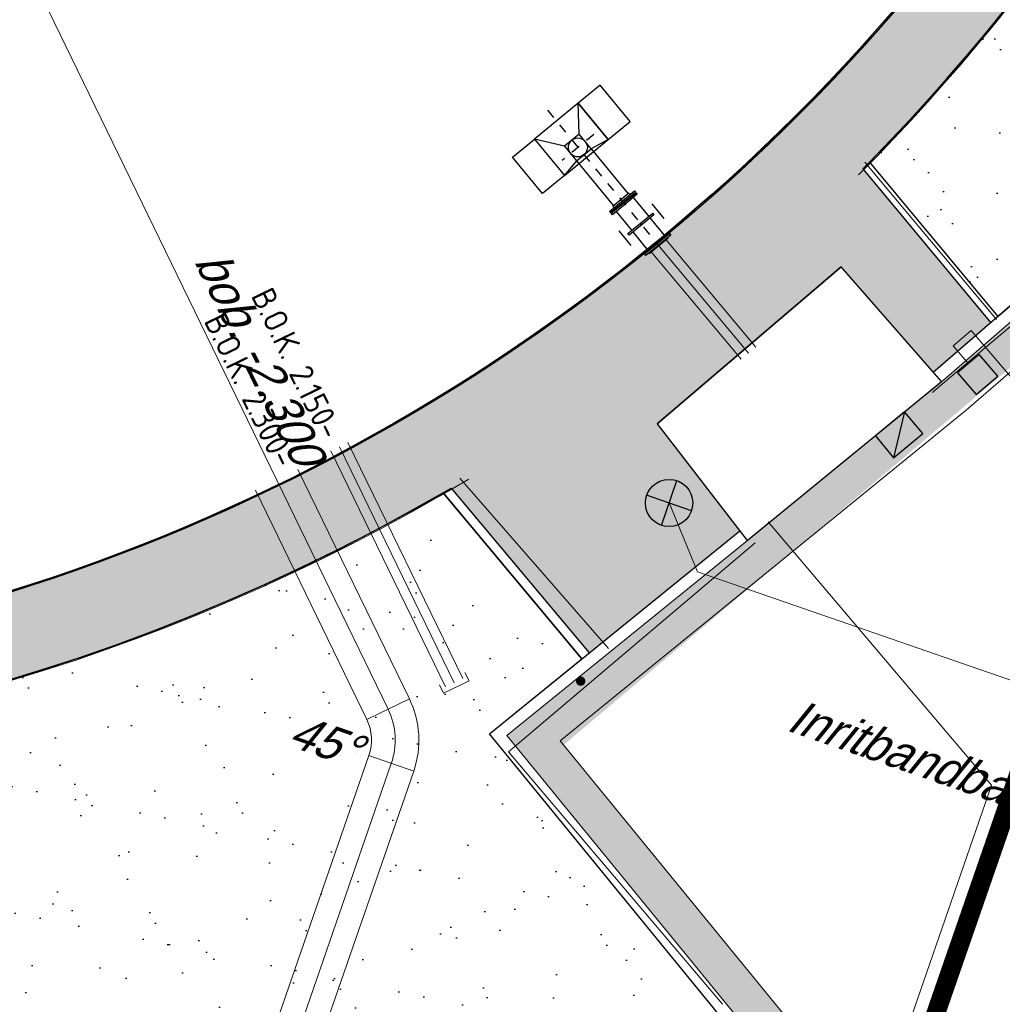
# Model space of a CAD drawing. Header units: metres. Extents: x 128615 to 129083, y 455669 to 456034.
# Tile 117 of 158: x 128873 to 128884, y 455848 to 455859. Entities that reach past the tile are written whole.
import ezdxf
from ezdxf.enums import TextEntityAlignment as Align
from ezdxf.lldxf.tags import DXFTag

# ---------------------------------------------------------------- set-up
doc = ezdxf.new("R2010")
doc.units = ezdxf.units.M
for name, pattern in [('DASHED', [19.049999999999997, 12.7, -6.35]), ('RI-AWZI_PROCESLEIDING', [18.450000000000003, 6, -1.8, 1.75, -1.8, 1.75, -1.8, 1.75, -1.8]), ('RI-AWZI_TERREINRIOLERING', [19.8, 6, -1.8, 2.4, -1.8, 1.8, -1.8, 2.4, -1.8]), ('Tauw_L_Center3', [4.338, 2.66, -0.556, 0.556, -0.5660000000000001])]:
    doc.linetypes.add(name, pattern=pattern)
for name, color, linetype, lineweight in [('B-CO-BC-BETONVORM-G', 50, 'Continuous', 18), ('B-ME-RI-KOLK-G', 7, 'Continuous', 25), ('B-XX-GR-HAAG-G', 90, 'GR-HAAG1', 13), ('B-XX-RI-AWZI_PROCESLEIDING-G', 30, 'RI-AWZI_PROCESLEIDING', 18), ('B-XX-RI-AWZI_TERREINRIOLERING-G', 10, 'RI-AWZI_TERREINRIOLERING', 18), ('B-XX-VH-BESTRATING-V', 1, 'Continuous', 18)]:
    doc.layers.add(name, color=color, linetype=linetype, lineweight=lineweight)
for name, color, linetype in [('B-ME-WA-HYDRANT-G', 7, 'Continuous'), ('B-XX-GR-GRAS-G', 90, 'Continuous'), ('B-XX-GR-KRUIDEN-G', 98, 'Continuous'), ('B-XX-KL-ELEKTRA-G_HDSR', 190, 'HDSR_Elektra'), ('B-XX-OG-BEBOUWING-G', 1, 'Continuous'), ('B-XX-RI-AWZI_PROCESLEIDING-T25_HDSR', 7, 'Continuous'), ('B-XX-RI-AWZI_TERREINRIOLERING-T25_HDSR', 7, 'Continuous'), ('B-XX-VH-BESTRATING-T25', 7, 'Continuous'), ('B-XX-VH-KANTVERHARDING-G', 60, 'Continuous'), ('ME_N_D_EB00----drijflaagafvoergoot~-_-----', 135, 'Continuous'), ('ME_N_D_EB00----sparing~-_-----', 135, 'Continuous'), ('ME_N_N_-B00----drijflaagafvoergoot~C_-----', 135, 'Tauw_L_Center3')]:
    doc.layers.add(name, color=color, linetype=linetype)
doc.styles.get("Standard").update_dxf_attribs({"font": 'arial.ttf'})
doc.styles.add('TAUW-ISOCP', font='tcb_isocp.shx')
doc.styles.add('tcb_isocp', font='tcb_isocp.shx')
doc.styles.add('WB025', font='ISO.SHX', dxfattribs={"height": 2.5})
doc.linetypes.add('GR-HAAG1', pattern='A,6,[176,NLCS.SHX,S=0.125,R=0,X=0,Y=0],-2', length=8)
tags = doc.linetypes.add('HDSR_Elektra', pattern='A,25,-2,["E",Standard,S=1.5,R=0,X=0,Y=-0.75],-4', length=31).pattern_tags.tags
tags[6] = DXFTag(74, 10)
pattern_1 = [(18.40658155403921, (128738.9979208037, 455858.1422880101), (0.2899431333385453, 0.935445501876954), [0, -0.7721600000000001, 0, -0.8636, 0, -0.8255]), (348.4065815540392, (128738.9979208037, 455858.1422880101), (1.318547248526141, 1.060693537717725), [0, -0.4165599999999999, 0, -0.6959599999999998, 0, -0.2666999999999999]), (308.4065815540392, (128738.4074554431, 455858.3466790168), (1.495894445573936, -0.5147657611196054), [0, -0.2539999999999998, 0, -0.9143999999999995, 0, -1.193799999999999]), (298.4065815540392, (128738.4074554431, 455858.3466790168), (1.588945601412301, -0.07820251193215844), [0, -0.1269999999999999, 0, -0.5994399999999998, 0, -0.6857999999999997])]

# ---------------------------------------------------------------- blocks, each defined once
blk = doc.blocks.new('*U208')
at = {"layer": 'B-ME-RI-KOLK-G'}
blk.add_hatch(color=256, dxfattribs=at).paths.add_polyline_path([(0.1997073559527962, -0.1502915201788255), (0.1997073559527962, 0.1497084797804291), (-0.2002926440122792, -0.1502915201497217)])
blk.add_lwpolyline([(0.1997073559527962, -0.1502915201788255), (0.1997073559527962, 0.1497084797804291), (-0.2002926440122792, 0.1497084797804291), (-0.2002926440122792, -0.1502915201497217)], close=True, dxfattribs=at)
blk.add_lwpolyline([(-0.2002926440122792, -0.1502915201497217), (0.1997073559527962, 0.1497084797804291)], dxfattribs=at)
blk = doc.blocks.new('FNZ200')
for p, q in [((-170.0000000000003, 20), (169.9999999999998, 20)), ((-170.0000000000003, 20), (-170.0000000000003, 3)), ((-170.0000000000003, 3), (169.9999999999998, 3)), ((-118.5000000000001, 9.094947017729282e-13), (118.5, -9.094947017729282e-13)), ((-111.0000000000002, 40), (-111.0000000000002, 20)), ((110.9999999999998, 40), (110.9999999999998, 20)), ((169.9999999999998, 20), (169.9999999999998, 3))]:
    blk.add_line(p, q)
blk.add_point((0, 0))
blk = doc.blocks.new('FNW200')
for p, q in [((-170, 25.49999999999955), (170, 25.49999999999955)), ((-170, 5.499999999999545), (-170, 25.49999999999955)), ((170, 5.499999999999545), (-170, 5.499999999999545)), ((-130, 0), (130, 0)), ((170, 25.49999999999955), (170, 5.499999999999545))]:
    blk.add_line(p, q)
blk.add_point((0, 0))
blk = doc.blocks.new('drijflaagafvoergoot top')
blk.add_line((-140.0000000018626, 2.58150976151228e-08), (-140.0000000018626, 2.58150976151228e-08))
at = {"layer": 'ME_N_D_EB00----drijflaagafvoergoot~-_-----'}
for p, q in [((-239.999999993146, 100.0000000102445), (-499.99999998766, 300.0000000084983)), ((1.501757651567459e-08, 300.0000000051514), (-40.00000000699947, 100.0000000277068)), ((575.2539842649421, 110.9999999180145), (575.2539843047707, -111.0000001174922)), ((640.8829512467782, 114.9999998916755), (899.3829512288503, 114.9999999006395)), ((899.382951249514, -170.0000001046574), (899.3829512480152, 169.9999998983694)), ((899.3829512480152, 169.9999998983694), (919.3829512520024, 169.9999998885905)), ((919.3829512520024, 169.9999998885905), (919.3829512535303, -170.0000001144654)), ((919.3829512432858, 114.9999999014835), (1177.882951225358, 114.9999999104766)), ((-40.00000000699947, 100.0000000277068), (575.2539842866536, 99.99999989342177)), ((-239.9999999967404, -99.99999997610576), (-500.0000000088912, -299.9999999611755)), ((-40.00000001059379, -99.99999995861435), (575.2539842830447, -100.0000000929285)), ((-40.00000001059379, -99.99999995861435), (-2.413024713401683, -300.0000000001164)), ((899.3829512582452, -115.0000001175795), (640.882951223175, -115.0000000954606)), ((919.3829512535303, -170.0000001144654), (899.382951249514, -170.0000001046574)), ((1177.882951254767, -115.0000001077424), (919.3829512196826, -115.0000000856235))]:
    blk.add_line(p, q, dxfattribs=at)
for points in [[(-500.0000000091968, 600.000000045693), (-499.99999998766, 300.0000000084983), (1.501757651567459e-08, 300.0000000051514), (-6.490154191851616e-09, 600.000000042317)], [(-499.99999998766, 300.0000000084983), (-500.0000000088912, -299.9999999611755), (-6.199115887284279e-09, -299.9999999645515), (1.501757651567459e-08, 300.0000000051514)], [(-239.999999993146, 100.0000000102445), (-239.9999999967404, -99.99999997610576), (-40.00000001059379, -99.99999995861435), (-40.00000000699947, 100.0000000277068)], [(-499.9999999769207, -599.9999999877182), (-500.0000000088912, -299.9999999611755), (-6.199115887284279e-09, -299.9999999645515), (2.575688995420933e-08, -599.9999999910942)]]:
    blk.add_lwpolyline(points, close=True, dxfattribs=at)
blk.add_circle((-140.0000000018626, 2.58150976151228e-08), 100.0000000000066, dxfattribs=at)
blk.add_point((909.3829512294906, -8.716597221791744e-08), dxfattribs=at)
at = {"layer": 'ME_N_D_EB00----sparing~-_-----'}
for p, q in [((815.3829512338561, 224.9999999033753), (1015.382951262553, 224.9999998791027)), ((815.3829512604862, -225.0000001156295), (1015.382951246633, -225.0000000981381))]:
    blk.add_line(p, q, dxfattribs=at)
at = {"layer": 'ME_N_N_-B00----drijflaagafvoergoot~C_-----'}
for p, q in [((-139.9999999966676, 216.9303563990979), (-140.0000000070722, -216.9303563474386)), ((-648.6578470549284, 1.656007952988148e-08), (1203.313179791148, -1.151347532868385e-07))]:
    blk.add_line(p, q, dxfattribs=at)
at = {"layer": 'ME_N_D_EB00----drijflaagafvoergoot~-_-----'}
for name, p, rotation in [('FNZ200', (615.3829512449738, -9.743962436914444e-08), 90), ('FNW200', (615.3829512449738, -9.743962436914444e-08), 270), ('FNW200', (1203.382951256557, -1.186563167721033e-07), 90)]:
    blk.add_blockref(name, p, dxfattribs=dict(at, rotation=rotation))
blk = doc.blocks.new('zuhydrt1')
for p, q in [((0, -0.5), (0, 0.5035136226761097)), ((-0.5, 0), (0.5, 0))]:
    blk.add_line(p, q)
at = {"color": 15}
blk.add_line((0, -0.5), (0, -0.5), dxfattribs=at)
blk.add_line((0, -0.5), (0, -0.5), dxfattribs=at)
blk.add_circle((0, 0), 0.5)

msp = doc.modelspace()

# ---------------------------------------------------------------- hatches: boundary and pattern name
at = {"layer": 'B-XX-GR-GRAS-G'}
h = msp.add_hatch(dxfattribs=at)
h.set_pattern_fill('CROSS', color=256, scale=0.09999999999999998, angle=-116.5632943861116, style=0)
h.set_pattern_definition([(340.9065815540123, (128738.9979208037, 455858.1422880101), (0.8077808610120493, 0.3923519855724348), [0.3174999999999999, -0.9525]), (70.90658155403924, (128739.0960088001, 455857.9403427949), (-0.3923519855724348, 0.8077808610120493), [0.3174999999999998, -0.9524999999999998])])
h.paths.add_polyline_path([(128845.8675353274, 455784.6485665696), (128847.5685110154, 455784.0597697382), (128847.7647766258, 455784.6267616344), (128846.0638009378, 455785.2155584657)])
h.paths.add_polyline_path([(128967.1055860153, 455860.4144094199), (128969.4210054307, 455866.8918425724), (128880.9006920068, 455904.409712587), (128810.0577815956, 455927.1027515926), (128808.0815679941, 455921.3936663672), (128811.5859768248, 455919.9881814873), (128842.9440111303, 455909.6012506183), (128874.3253125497, 455899.2845629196), (128897.3942134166, 455890.0887698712), (128932.249899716, 455875.2515896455), (128958.9784740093, 455863.874893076)])
edge = h.paths.add_edge_path()
edge.add_line((128984.0843231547, 455804.1850891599), (128953.5143684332, 455822.3927003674))
edge.add_line((128953.5143684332, 455822.3927003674), (128931.0817976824, 455759.6371250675))
edge.add_line((128931.0817976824, 455759.6371250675), (128923.691293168, 455762.2048782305))
edge.add_line((128923.691293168, 455762.2048782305), (128914.0269830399, 455765.5502024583))
edge.add_line((128914.0269830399, 455765.5502024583), (128897.845598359, 455770.6508317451))
edge.add_line((128897.845598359, 455770.6508317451), (128884.7246261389, 455774.2573768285))
edge.add_line((128884.7246261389, 455774.2573768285), (128872.548293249, 455777.8537726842))
edge.add_line((128872.548293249, 455777.8537726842), (128866.079626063, 455781.0475949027))
edge.add_line((128866.079626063, 455781.0475949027), (128866.0212588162, 455781.0678178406))
edge.add_line((128866.0212588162, 455781.0678178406), (128863.5642032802, 455773.7248399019))
edge.add_line((128863.5642032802, 455773.7248399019), (128871.5285838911, 455771.3053608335))
edge.add_line((128871.5285838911, 455771.3053608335), (128871.6722959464, 455771.410655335))
edge.add_arc((128873.3846396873, 455770.369334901), 2.004113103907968, 78.24944847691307, 148.6951358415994, ccw=False)
edge.add_line((128873.7927796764, 455772.3314488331), (128875.0821999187, 455772.0165345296))
edge.add_line((128875.0821999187, 455772.0165345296), (128927.2955738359, 455757.61301808))
edge.add_line((128927.2955738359, 455757.61301808), (128956.895554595, 455749.1705929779))
edge.add_line((128956.895554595, 455749.1705929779), (128984.0843231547, 455804.1850891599))
h = msp.add_hatch(dxfattribs=at)
h.set_pattern_fill('AR-SAND', color=256, scale=0.01999999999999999, angle=-116.5632943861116, style=0)
h.set_pattern_definition(pattern_1)
edge = h.paths.add_edge_path()
edge.add_line((128882.4127907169, 455857.1464639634), (128883.769968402, 455855.5152437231))
edge.add_line((128883.769968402, 455855.5152437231), (128885.8915418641, 455857.3519347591))
edge.add_arc((128883.6166239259, 455859.979706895), 3.475692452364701, 310.8834320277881, 329.9282937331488)
edge.add_arc((128880.8786320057, 455861.5650594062), 6.639541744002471, 329.9282937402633, 339.8645835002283)
edge.add_line((128887.1123758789, 455859.2794627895), (128892.5155854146, 455874.6843479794))
edge.add_arc((128883.5803327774, 455877.8183565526), 9.468936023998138, 340.6718591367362, 388.9277999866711)
edge.add_arc((128882.3704780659, 455877.1497147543), 10.85126387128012, 28.92779998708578, 70.72345889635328)
edge.add_line((128885.952783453, 455887.3926155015), (128886.0782154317, 455887.8744489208))
edge.add_line((128886.0782154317, 455887.8744489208), (128875.6562547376, 455891.4715256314))
edge.add_arc((128867.2808985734, 455871.9954145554), 21.20060125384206, -44.45929220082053, 66.73073502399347, ccw=False)
edge = h.paths.add_edge_path(flags=16)
edge.add_line((128883.446119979, 455887.2024199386), (128885.6252836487, 455886.4473887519))
edge.add_arc((128882.4254740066, 455877.2121292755), 9.773883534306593, 29.042659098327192, 70.88994974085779, ccw=False)
edge.add_arc((128883.5083874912, 455877.8134524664), 8.535218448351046, -19.235213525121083, 29.042659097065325, ccw=False)
edge.add_line((128891.5671194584, 455875.0015504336), (128889.1289790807, 455868.0440985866))
edge.add_arc((128867.2976127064, 455871.9903474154), 22.18516255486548, 349.7538255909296, 403.2896419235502)
h.paths.add_polyline_path([(128887.7835370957, 455866.5103010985), (128889.070518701, 455866.0648093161), (128889.2667843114, 455866.6318012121), (128887.9798027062, 455867.0772929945)], flags=16)
h = msp.add_hatch(dxfattribs=at)
h.set_pattern_fill('AR-SAND', color=256, scale=0.01999999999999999, angle=-116.5632943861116, style=0)
h.set_pattern_definition(pattern_1)
edge = h.paths.add_edge_path()
edge.add_line((128853.1386551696, 455856.2010343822), (128851.6980142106, 455852.223962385))
edge.add_line((128851.6980142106, 455852.223962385), (128881.0521493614, 455841.9942810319))
edge.add_line((128881.0521493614, 455841.9942810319), (128882.0932894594, 455844.962660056))
edge.add_arc((128879.9256700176, 455845.7229388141), 2.297084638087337, 340.6720043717, 367.9009138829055)
edge.add_arc((128880.4059071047, 455845.7895850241), 1.812245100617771, 7.900913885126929, 42.61937673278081)
edge.add_line((128881.7394805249, 455847.0167012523), (128878.40045845, 455851.1054727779))
edge.add_line((128878.40045845, 455851.1054727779), (128879.3763044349, 455851.8971749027))
edge.add_line((128879.3763044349, 455851.8971749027), (128877.9085195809, 455853.6509558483))
edge.add_arc((128867.2808985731, 455871.9954145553), 21.20060125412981, 228.1588244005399, 300.085293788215, ccw=False)
at = {"layer": 'B-XX-GR-HAAG-G'}
h = msp.add_hatch(dxfattribs=at)
h.set_pattern_fill('ANGLE', color=256, scale=0.03999999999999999, angle=-19.09341844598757, style=0)
h.set_pattern_definition([(78.37645749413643, (128738.9979208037, 455858.1422880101), (-0.2736702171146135, 0.05629362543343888), [0.2032, -0.07619999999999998]), (168.3764574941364, (128738.9979208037, 455858.1422880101), (-0.0562936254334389, -0.2736702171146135), [0.2031999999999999, -0.07619999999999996])])
edge = h.paths.add_edge_path()
edge.add_line((128824.0560011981, 455861.2439628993), (128824.3251972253, 455861.9975444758))
edge.add_line((128824.3251972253, 455861.9975444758), (128807.412816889, 455867.9094233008))
edge.add_line((128807.412816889, 455867.9094233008), (128807.5844640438, 455867.0019485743))
edge.add_line((128807.5844640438, 455867.0019485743), (128824.0565718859, 455861.2437634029))
edge.add_line((128911.0524530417, 455830.6925610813), (128923.8730139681, 455826.2243651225))
edge.add_line((128923.8730139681, 455826.2243651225), (128926.9522502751, 455825.1512758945))
edge.add_line((128926.9522502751, 455825.1512758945), (128927.2239480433, 455825.9444302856))
edge.add_line((128927.2239480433, 455825.9444302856), (128912.031396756, 455831.2301135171))
edge.add_line((128912.031396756, 455831.2301135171), (128911.0523500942, 455830.6922639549))
at = {"layer": 'B-XX-GR-KRUIDEN-G'}
h = msp.add_hatch(dxfattribs=at)
h.set_pattern_fill('SWAMP', color=256, scale=0.2, angle=-116.5632943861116, style=0)
h.set_pattern_definition([(340.9065815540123, (128738.9979208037, 455858.1422880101), (3.839350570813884, 3.326515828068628), [0.6349999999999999, -4.444999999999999]), (70.90658155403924, (128739.2979540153, 455858.0384307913), (-0.9611808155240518, 4.988231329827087), [0.3174999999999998, -8.481319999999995]), (70.90658155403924, (128739.3729632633, 455858.0124661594), (-0.9611808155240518, 4.988231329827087), [0.2539999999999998, -8.544819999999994]), (70.90658155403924, (128739.2229447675, 455858.0643954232), (-0.9611808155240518, 4.988231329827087), [0.2539999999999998, -8.544819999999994]), (40.90658155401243, (128739.4479706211, 455857.9865021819), (-0.9611719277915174, 4.988233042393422), [0.2032, -4.876799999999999]), (100.9065815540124, (128739.1479374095, 455858.0903594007), (-4.8005224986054, 1.661717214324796), [0.2032, -4.8768])])
edge = h.paths.add_edge_path()
edge.add_line((128948.4118116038, 455833.4579504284), (128948.6455033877, 455826.0782791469))
edge.add_line((128948.6455033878, 455826.0782791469), (128943.9095911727, 455812.3966981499))
edge.add_line((128943.9095911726, 455812.3966981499), (128941.3888850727, 455813.2785094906))
edge.add_line((128941.3888850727, 455813.2785094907), (128942.1339618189, 455815.4309623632))
edge.add_arc((128932.745274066, 455818.888458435), 10.00508554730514, -20.21683048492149, 71.17534409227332)
edge.add_line((128935.9736453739, 455828.358376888), (128892.1860483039, 455843.579290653))
edge.add_arc((128893.6952972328, 455847.9211051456), 4.596649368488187, -157.04283936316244, -109.16785423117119, ccw=False)
edge.add_arc((128894.4307678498, 455848.232645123), 5.395382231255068, 162.5112662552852, 202.9571606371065, ccw=False)
edge.add_line((128889.2847814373, 455849.8540560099), (128901.8557516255, 455885.6735668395))
edge.add_line((128901.8557516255, 455885.6735668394), (128887.2242848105, 455890.7225570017))
edge.add_line((128887.2242848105, 455890.7225570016), (128887.1817624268, 455890.5997140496))
edge.add_line((128887.1817624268, 455890.5997140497), (128874.5146120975, 455895.1035688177))
edge.add_line((128874.5146120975, 455895.1035688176), (128873.5283828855, 455892.2544503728))
edge.add_arc((128867.280722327, 455871.995513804), 21.20041917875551, 72.86074229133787, 176.4358647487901)
edge.add_line((128846.121308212, 455873.313454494), (128835.0103701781, 455877.1887525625))
edge.add_arc((128817.5916042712, 455889.2204382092), 21.17014088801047, -34.63404912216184, -24.22743715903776)
edge.add_line((128836.8971577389, 455880.5330640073), (128837.0847450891, 455880.5150973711))
edge.add_line((128837.0847450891, 455880.5150973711), (128838.2442237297, 455883.7950644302))
edge.add_line((128838.2442237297, 455883.7950644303), (128838.0851409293, 455883.9110295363))
edge.add_arc((128817.5916042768, 455889.2204382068), 21.17014088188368, -14.52468191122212, 21.05836036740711)
edge.add_line((128837.3478955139, 455896.8272655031), (128838.4437976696, 455897.45125095))
edge.add_line((128838.4437976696, 455897.45125095), (128836.9196742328, 455900.519436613))
edge.add_line((128836.9196742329, 455900.519436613), (128835.8290882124, 455899.9707426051))
edge.add_arc((128817.5916042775, 455889.2204382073), 21.17014088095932, 30.51773535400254, 65.7725628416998)
edge.add_line((128826.2789784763, 455908.5259916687), (128826.2969451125, 455908.713579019))
edge.add_line((128826.2969451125, 455908.7135790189), (128823.0169780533, 455909.8730576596))
edge.add_line((128823.0169780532, 455909.8730576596), (128822.9010129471, 455909.7139748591))
edge.add_arc((128817.591604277, 455889.2204382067), 21.17014088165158, 75.47531808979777, 155.5873596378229)
edge.add_line((128798.3142327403, 455897.9701702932), (128798.1176121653, 455897.9799474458))
edge.add_line((128798.1176121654, 455897.9799474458), (128797.7211869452, 455896.8585281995))
edge.add_line((128797.7211869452, 455896.8585281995), (128793.8072384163, 455898.2133509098))
edge.add_arc((128775.6531717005, 455909.0573338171), 21.14620778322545, -30.85117203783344, -24.45064201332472)
edge.add_line((128794.9029489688, 455900.3047239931), (128795.4902118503, 455900.2458409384))
edge.add_line((128795.4902118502, 455900.2458409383), (128796.7020683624, 455903.7467742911))
edge.add_line((128796.7020683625, 455903.746774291), (128796.1976420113, 455904.0486570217))
edge.add_arc((128775.6531716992, 455909.057333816), 21.14620778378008, -13.70124981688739, 21.18853243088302)
edge.add_line((128795.3698146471, 455916.7003760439), (128797.9082227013, 455917.9559061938))
edge.add_line((128797.9082227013, 455917.9559061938), (128796.4067381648, 455921.1222890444))
edge.add_line((128796.4067381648, 455921.1222890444), (128793.8362756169, 455919.8525566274))
edge.add_arc((128775.6531717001, 455909.0573338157), 21.1462077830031, 30.69740409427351, 65.54935799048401)
edge.add_line((128784.4057815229, 455928.3071110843), (128784.4646645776, 455928.8943739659))
edge.add_line((128784.4646645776, 455928.8943739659), (128780.9637312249, 455930.1062304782))
edge.add_line((128780.9637312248, 455930.1062304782), (128780.6618484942, 455929.6018041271))
edge.add_arc((128775.6531717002, 455909.0573338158), 21.14620778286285, 76.298750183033, 155.5095457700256)
edge.add_line((128756.4094808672, 455917.8233173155), (128755.8262168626, 455917.8979581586))
edge.add_line((128755.8262168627, 455917.8979581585), (128754.6142224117, 455914.3971073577))
edge.add_line((128754.6142224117, 455914.3971073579), (128755.1121866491, 455914.0802848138))
edge.add_arc((128775.6531716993, 455909.057333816), 21.1462077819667, 166.2589379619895, 191.7043835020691)
edge.add_line((128754.9466508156, 455904.7675673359), (128751.1985842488, 455903.6584638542))
edge.add_line((128751.1985842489, 455903.6584638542), (128751.1173775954, 455903.9197317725))
edge.add_line((128751.1173775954, 455903.9197317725), (128741.4969709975, 455907.2999279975))
edge.add_line((128741.4969709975, 455907.2999279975), (128757.0495062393, 455938.2990116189))
edge.add_line((128757.0495062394, 455938.2990116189), (128795.963293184, 455925.5684809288))
edge.add_line((128795.963293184, 455925.5684809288), (128808.0815679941, 455921.3936663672))
edge.add_line((128808.0815679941, 455921.3936663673), (128811.5859768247, 455919.9881814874))
edge.add_line((128811.5859768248, 455919.9881814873), (128842.9440111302, 455909.6012506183))
edge.add_line((128842.9440111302, 455909.6012506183), (128874.3253125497, 455899.2845629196))
edge.add_line((128874.3253125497, 455899.2845629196), (128897.3942134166, 455890.0887698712))
edge.add_line((128897.3942134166, 455890.0887698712), (128932.249899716, 455875.2515896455))
edge.add_line((128932.249899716, 455875.2515896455), (128958.9784740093, 455863.874893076))
edge.add_line((128958.9784740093, 455863.8748930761), (128948.4118116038, 455833.4579504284))
h.paths.add_polyline_path([(128845.694092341, 455904.4570519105), (128848.0856081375, 455905.5477301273), (128849.2310223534, 455903.2376735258), (128848.6444501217, 455901.5319182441), (128846.8291906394, 455902.1678003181)], flags=16)
at = {"layer": 'B-XX-VH-BESTRATING-V'}
h = msp.add_hatch(dxfattribs=at)
h.set_pattern_fill('AR-B88', color=256, scale=0.001999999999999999, angle=-116.5632943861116, style=0)
h.set_pattern_definition([(340.9065815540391, (222427.2334215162, -244865.0047561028), (0.1329372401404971, 0.384042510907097), []), (70.90658155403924, (222427.2334215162, -244865.0047561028), (-0.05908401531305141, 0.4505111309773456), [0.4063999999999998, -0.4063999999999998])])
h.paths.add_polyline_path([(128848.0971045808, 455878.635931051, -0.4037405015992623), (128873.2287957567, 455891.4051268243), (128873.5244922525, 455892.2556497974, 0.4868956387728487), (128846.1151016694, 455873.2097112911), (128834.9511693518, 455877.1034928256, 0.04666700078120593), (128836.8971577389, 455880.5330640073), (128837.0847450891, 455880.5150973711), (128838.2442237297, 455883.7950644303), (128838.0851409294, 455883.9110295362, 0.156520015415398), (128837.3478955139, 455896.827265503), (128838.4437976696, 455897.45125095), (128836.9196742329, 455900.519436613), (128835.8290882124, 455899.9707426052, 0.1550531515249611), (128826.2789784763, 455908.5259916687), (128826.2969451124, 455908.7135790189), (128824.5146119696, 455909.3436393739), (128824.2202072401, 455908.4931332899), (128825.3340023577, 455908.0994032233), (128825.3205751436, 455907.9592113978, -0.1738342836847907), (128835.4657427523, 455898.7804478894), (128836.5160855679, 455899.3088947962), (128837.2594004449, 455897.8125408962), (128836.2169129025, 455897.2189686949, -0.1740133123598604), (128837.0524737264, 455883.5500615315), (128837.1721865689, 455883.4627955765), (128836.4705692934, 455881.478040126), (128836.3303774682, 455881.4914673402, -0.3844101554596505), (128811.8267057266, 455869.7873592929), (128811.7490435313, 455869.6698747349), (128810.8869354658, 455869.9746326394), (128810.5925307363, 455869.1241265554), (128812.1120620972, 455868.5869674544), (128812.2159800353, 455868.7441707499, 0.07544990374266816), (128818.5706738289, 455868.0729492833, 0.07589524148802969), (128824.8361656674, 455869.3284499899), (128826.3976501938, 455866.1488804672), (128827.2047040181, 455866.5576945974), (128826.1752094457, 455868.7079874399), (128828.4456792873, 455869.8032831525), (128829.4583531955, 455867.6595790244), (128832.7670077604, 455866.4857812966), (128833.0882556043, 455867.3781987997), (128830.0883369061, 455868.4308349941), (128828.7671010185, 455871.2403620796), (128828.8525096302, 455871.2937297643, 0.08531439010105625), (128834.1918941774, 455876.0825068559), (128837.7766362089, 455874.850374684), (128842.5594630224, 455873.1541507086), (128846.0838651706, 455871.9276488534), (128846.0810004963, 455871.8227441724, 0.1974429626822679), (128852.3271716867, 455856.9670565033), (128850.4531680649, 455851.7043292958), (128837.7009904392, 455856.1264283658), (128837.4045707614, 455855.2651000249), (128841.2029329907, 455853.9566605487), (128840.2940743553, 455851.3180823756, -0.03739428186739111), (128840.2171224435, 455851.0270438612, -0.0366327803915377), (128840.1005161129, 455850.7561483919), (128837.9778480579, 455844.5936657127, -0.02691818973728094), (128837.9180416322, 455844.3852272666, -0.02615719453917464), (128837.8387947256, 455844.1899691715), (128836.9097664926, 455841.4928350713), (128836.1198297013, 455841.7703814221), (128834.2752362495, 455836.4663716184), (128835.044899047, 455836.1989614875), (128833.9672562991, 455833.0983045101, 0.04583804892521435), (128834.7845963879, 455832.7170226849), (128835.7157441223, 455835.3939975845), (128836.2000348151, 455836.7517529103), (128835.4308187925, 455837.03347389), (128836.694533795, 455840.6411847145), (128837.4668797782, 455840.3769051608), (128841.9721584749, 455853.3663621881), (128875.616844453, 455841.6266952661), (128872.6042422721, 455832.6313486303), (128869.4363862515, 455823.6340851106), (128868.9275225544, 455823.8103949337), (128868.6019804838, 455822.8506645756), (128868.0093077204, 455821.190477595), (128868.4012366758, 455821.0537541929, 0.05439538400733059), (128869.3766180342, 455820.7581588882), (128873.2027955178, 455831.5751975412), (128875.0930636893, 455836.9640584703, -0.0412858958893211), (128875.1754991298, 455837.2859374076, -0.04334982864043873), (128875.3176973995, 455837.6044542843), (128877.0161506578, 455842.4464806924), (128860.0173804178, 455848.3648314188), (128851.3064607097, 455851.4074056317), (128853.0583824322, 455856.2732795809, 0.3272972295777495), (128877.9961818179, 455853.7020223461), (128879.4539705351, 455851.9601852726), (128881.0431873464, 455853.2495140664), (128880.1699822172, 455854.3809194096), (128882.1130744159, 455856.0401414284), (128883.0879052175, 455854.9247671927), (128883.6943496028, 455855.4497789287), (128882.3422394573, 455857.0749083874), (128882.4127906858, 455857.1464639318, 0.5271845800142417), (128875.6562547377, 455891.4715256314), (128874.8988719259, 455891.7329317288), (128874.6549034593, 455890.9093898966, -0.402981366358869), (128886.4646925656, 455865.3548980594, -1)])
h.paths.add_polyline_path([(128876.3997198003, 455841.651282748), (128877.6867014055, 455841.2057909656), (128877.8829670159, 455841.7727828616), (128876.5959854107, 455842.218274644)], flags=24)
h = msp.add_hatch(dxfattribs=at)
h.set_pattern_fill('BRICK', color=256, scale=0.03307086, angle=-116.5097316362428)
h.set_pattern_definition([(340.9065815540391, (128781.00315288, 455850.7668853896), (0.0686929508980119, 0.1984471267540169), []), (70.90658155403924, (128781.00315288, 455850.7668853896), (-0.3968942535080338, 0.1373859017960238), [0.2099999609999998, -0.2099999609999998]), (70.90658155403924, (128781.2016000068, 455850.6981924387), (-0.3968942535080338, 0.1373859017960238), [-0.2099999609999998, 0.2099999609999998])])
edge = h.paths.add_edge_path()
edge.add_line((128831.6126664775, 455838.8346340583), (128839.0652869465, 455860.4902585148))
edge.add_line((128839.0652869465, 455860.4902585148), (128836.3034510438, 455861.4412710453))
edge.add_line((128836.3034510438, 455861.4412710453), (128833.541615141, 455862.3922835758))
edge.add_arc((128834.2946828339, 455864.407557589), 2.151381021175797, 165.7586443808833, 249.5102871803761, ccw=False)
edge.add_line((128832.2094179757, 455864.936812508), (128832.7229766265, 455866.3634640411))
edge.add_line((128832.7229766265, 455866.3634640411), (128829.5305935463, 455867.4960062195))
edge.add_line((128829.5305935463, 455867.4960062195), (128825.7790093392, 455865.6897798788))
edge.add_line((128825.7790093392, 455865.6897798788), (128824.1892600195, 455861.2288345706))
edge.add_line((128824.1892600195, 455861.2288345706), (128829.3480097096, 455859.4118744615))
edge.add_arc((128828.6821113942, 455857.5376763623), 1.98897940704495, -20.160679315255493, 70.43999003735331, ccw=False)
edge.add_line((128830.5492255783, 455856.8521665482), (128825.085613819, 455841.0700632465))
edge.add_arc((128820.6003911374, 455842.5189337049), 4.713432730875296, 246.4303146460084, 342.09788309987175, ccw=False)
edge.add_line((128818.7156584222, 455838.1987218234), (128794.9887339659, 455846.4591081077))
edge.add_line((128794.9887339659, 455846.4591081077), (128740.4443933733, 455865.3829613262))
edge.add_arc((128742.7378552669, 455872.1050294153), 7.102546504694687, 156.7495911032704, 251.16118143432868, ccw=False)
edge.add_line((128736.2121179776, 455874.9087625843), (128740.8492055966, 455888.4475361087))
edge.add_arc((128747.4193090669, 455885.7839878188), 7.08948158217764, 110.50432189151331, 157.9321541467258, ccw=False)
edge.add_line((128744.936019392, 455892.4243207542), (128746.0560372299, 455895.6599412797))
edge.add_line((128746.0560372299, 455895.6599412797), (128750.9663574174, 455893.9602221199))
edge.add_line((128750.9663574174, 455893.9602221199), (128752.5278960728, 455898.5416274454))
edge.add_line((128752.5278960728, 455898.5416274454), (128752.0152830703, 455900.3559231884))
edge.add_line((128752.0152830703, 455900.3559231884), (128751.9765845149, 455900.3451798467))
edge.add_line((128751.9765845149, 455900.3451798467), (128751.0126086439, 455903.818817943))
edge.add_line((128751.0126086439, 455903.818817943), (128743.3040688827, 455906.5354959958))
edge.add_line((128743.3040688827, 455906.5354959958), (128719.892912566, 455838.9029857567))
edge.add_line((128719.892912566, 455838.9029857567), (128720.2712589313, 455838.7734198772))
edge.add_line((128720.2712589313, 455838.7734198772), (128743.5504862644, 455906.0245387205))
edge.add_line((128743.5504862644, 455906.0245387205), (128750.6829467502, 455903.5108851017))
edge.add_line((128750.6829467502, 455903.5108851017), (128752.1090925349, 455898.5527556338))
edge.add_line((128752.1090925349, 455898.5527556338), (128750.717407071, 455894.4696833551))
edge.add_line((128750.717407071, 455894.4696833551), (128745.8088863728, 455896.1687796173))
edge.add_line((128745.8088863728, 455896.1687796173), (128744.6185725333, 455892.7300809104))
edge.add_arc((128747.419309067, 455885.7839878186), 7.489481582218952, 111.9598016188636, 158.0177529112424)
edge.add_line((128740.4743136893, 455888.5874452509), (128735.6521931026, 455874.5084362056))
edge.add_arc((128742.711383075, 455872.0759849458), 7.466524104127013, 160.9871051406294, 251.273710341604)
edge.add_line((128740.3142736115, 455865.0047157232), (128794.856583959, 455846.0815660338))
edge.add_line((128794.856583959, 455846.0815660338), (128818.5714073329, 455837.8252763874))
edge.add_arc((128820.6003911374, 455842.5189337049), 5.113432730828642, 246.6220382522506, 342.0506229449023)
edge.add_line((128825.4649488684, 455840.9430934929), (128830.9260443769, 455856.717928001))
edge.add_arc((128828.6821113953, 455857.5376763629), 2.388979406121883, 339.9318582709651, 430.4537588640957)
edge.add_line((128829.4813863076, 455859.7889831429), (128824.7008226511, 455861.4727425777))
edge.add_line((128824.7008226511, 455861.4727425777), (128826.1020253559, 455865.4046131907))
edge.add_line((128826.1020253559, 455865.4046131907), (128829.4604913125, 455867.0964502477))
edge.add_line((128829.4604913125, 455867.0964502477), (128832.2105117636, 455866.120842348))
edge.add_line((128832.2105117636, 455866.120842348), (128831.8267665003, 455865.0548087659))
edge.add_arc((128834.2946828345, 455864.4075575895), 2.551381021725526, 165.3042260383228, 249.6319906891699)
edge.add_line((128833.4066780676, 455862.0156979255), (128838.5569163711, 455860.2422612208))
edge.add_line((128838.5569163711, 455860.2422612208), (128831.2322111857, 455838.9583295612))
edge.add_arc((128836.4510621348, 455837.3560573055), 5.459274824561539, 162.9326608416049, 251.688394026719)
edge.add_line((128834.7358411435, 455832.1732300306), (128868.2102711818, 455820.5590485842))
edge.add_arc((128870.243457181, 455825.3755239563), 5.22802833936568, 247.1138597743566, 340.4610631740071)
edge.add_line((128875.1704265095, 455823.6270235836), (128882.5907182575, 455844.7795449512))
edge.add_arc((128880.2053561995, 455845.6949556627), 2.55498119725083, 339.0051081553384, 400.5811834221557)
edge.add_line((128882.1458260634, 455847.357034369), (128879.1820600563, 455850.9862143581))
edge.add_line((128879.1820600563, 455850.9862143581), (128886.2461834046, 455856.9579368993))
edge.add_arc((128882.7728296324, 455860.6776088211), 5.089218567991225, 313.038728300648, 342.0620473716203)
edge.add_line((128887.6146643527, 455859.110196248), (128893.0181774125, 455874.5159597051))
edge.add_arc((128882.8722026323, 455877.7590635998), 10.65169127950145, 342.2738127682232, 419.290512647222)
edge.add_line((128888.3118646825, 455886.917043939), (128886.2148499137, 455887.872679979))
edge.add_line((128886.2148499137, 455887.872679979), (128886.1094443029, 455887.4783866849))
edge.add_line((128886.1094443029, 455887.4783866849), (128888.1745737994, 455886.5274173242))
edge.add_arc((128882.8857705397, 455877.7600346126), 10.23906438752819, -17.723255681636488, 58.900096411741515, ccw=False)
edge.add_line((128892.6388684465, 455874.6430616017), (128887.2355901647, 455859.2379771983))
edge.add_arc((128882.7728296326, 455860.677608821), 4.689218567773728, 313.1287842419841, 342.12093767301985, ccw=False)
edge.add_line((128885.978569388, 455857.2553283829), (128883.1729931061, 455854.8264816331))
edge.add_line((128883.1729931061, 455854.8264816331), (128878.5836409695, 455851.0866857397))
edge.add_line((128878.5836409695, 455851.0866857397), (128881.839104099, 455847.1002356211))
edge.add_arc((128880.2053561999, 455845.6949556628), 2.15498119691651, -21.143024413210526, 40.70070699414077, ccw=False)
edge.add_line((128882.2152704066, 455844.9176598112), (128877.8010034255, 455832.3322089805))
edge.add_line((128877.8010034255, 455832.3322089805), (128874.7932273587, 455823.7601450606))
edge.add_arc((128870.243457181, 455825.3755239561), 4.828028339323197, 246.96541338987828, 340.45278373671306, ccw=False)
edge.add_line((128868.354313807, 455820.9324400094), (128834.8638834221, 455832.552191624))
edge.add_arc((128836.4510621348, 455837.3560573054), 5.059274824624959, 163.0072479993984, 251.7166439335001, ccw=False)
h = msp.add_hatch(dxfattribs=at)
h.set_pattern_fill('BRICK', color=256, scale=0.03307086, angle=-116.5097316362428)
h.set_pattern_definition([(340.9065815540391, (128782.926339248, 455849.4786328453), (0.0686929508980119, 0.1984471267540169), []), (70.90658155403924, (128782.926339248, 455849.4786328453), (-0.3968942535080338, 0.1373859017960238), [0.2099999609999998, -0.2099999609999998]), (70.90658155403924, (128783.1247863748, 455849.4099398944), (-0.3968942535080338, 0.1373859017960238), [-0.2099999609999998, 0.2099999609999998])])
edge = h.paths.add_edge_path()
edge.add_arc((128879.3936255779, 455805.876259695), 4.601891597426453, 69.65643380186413, 160.8966683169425, ccw=False)
edge.add_line((128880.9934671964, 455810.1911076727), (128924.3141953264, 455795.1533938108))
edge.add_arc((128927.7884713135, 455804.2752318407), 9.761071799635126, 249.1494361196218, 341.8216779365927)
edge.add_line((128937.0623695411, 455801.2300168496), (128942.0115575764, 455815.4747647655))
edge.add_arc((128932.7452740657, 455818.8884584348), 9.875085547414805, 339.7762308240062, 431.1775957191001)
edge.add_line((128935.9313305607, 455828.2354557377), (128892.1413870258, 455843.4571851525))
edge.add_arc((128893.9661163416, 455848.2104546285), 5.091483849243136, 160.6539968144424, 248.9987380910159, ccw=False)
edge.add_line((128889.1621217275, 455849.8971210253), (128901.6898106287, 455885.5933068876))
edge.add_line((128901.6898106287, 455885.5933068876), (128887.1807336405, 455890.6000690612))
edge.add_line((128887.1807336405, 455890.6000690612), (128887.0472073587, 455890.2230276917))
edge.add_line((128887.0472073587, 455890.2230276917), (128901.1792229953, 455885.34635333))
edge.add_line((128901.1792229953, 455885.34635333), (128888.7847076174, 455850.0296298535))
edge.add_arc((128893.9661163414, 455848.2104546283), 5.491483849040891, 160.6539968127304, 249.0667786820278)
edge.add_line((128892.0041211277, 455843.0814225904), (128935.8011466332, 455827.857231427))
edge.add_arc((128932.7452740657, 455818.888458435), 9.475085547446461, -20.24600750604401, 71.18481212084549, ccw=False)
edge.add_line((128941.6349457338, 455815.6095891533), (128936.683389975, 455801.3580264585))
edge.add_arc((128927.7884713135, 455804.2752318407), 9.36107179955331, 249.1132310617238, 341.8424167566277, ccw=False)
edge.add_line((128924.4510408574, 455795.5293057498), (128881.0276453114, 455810.6025633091))
edge.add_arc((128879.3920985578, 455805.8776308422), 5.000000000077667, 70.9065815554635, 160.9065815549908)
edge.add_line((128874.6671660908, 455807.5131775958), (128865.6289427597, 455781.5539549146))
edge.add_line((128865.6289427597, 455781.5539549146), (128866.0087595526, 455781.4282871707))
edge.add_line((128866.0087595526, 455781.4282871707), (128875.0451606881, 455807.3823338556))

# ---------------------------------------------------------------- linework, layer by layer
at = {"layer": 'B-CO-BC-BETONVORM-G', "linetype": 'Continuous'}
for p, q in [((128877.1034051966, 455851.2554006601), (128877.5531382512, 455851.4738959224)), ((128877.1261756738, 455850.8733804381), (128877.5986792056, 455850.7098554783))]:
    msp.add_line(p, q, dxfattribs=at)
at = {"layer": 'B-CO-BC-BETONVORM-G'}
for points in [[(128842.232985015, 455872.5232733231), (128843.0057564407, 455872.255811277, -0.1989123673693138), (128843.5781866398, 455871.7477659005), (128852.1048432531, 455854.1957508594, 0.198912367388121), (128852.3910583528, 455853.9417281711), (128874.9562804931, 455846.1323113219, 0.4142135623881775), (128875.5923089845, 455846.441289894), (128877.1261756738, 455850.8733804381, 0.1989206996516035), (128877.1034051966, 455851.2554006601), (128875.9259989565, 455853.6788788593)], [(128842.0694242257, 455872.0507624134), (128842.8422314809, 455871.7833077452, -0.1989123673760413), (128843.1284465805, 455871.529285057), (128851.6551031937, 455853.9772700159, 0.1989123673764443), (128852.2275333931, 455853.4692246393), (128874.7927555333, 455845.6598077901, 0.4142135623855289), (128876.0648125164, 455846.2777649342), (128877.5986792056, 455850.7098554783, 0.1989206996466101), (128877.5531382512, 455851.4738959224), (128876.375731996, 455853.8973741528)]]:
    msp.add_lwpolyline(points, format="xyb", dxfattribs=at)
at = {"layer": 'B-ME-RI-KOLK-G', "lineweight": -3}
msp.add_lwpolyline([(128883.3454958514, 455854.9195094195), (128883.5395371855, 455854.6907126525), (128883.7683339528, 455854.8847539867), (128883.5742926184, 455855.113550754)], close=True, dxfattribs=at)
at = {"layer": 'B-XX-GR-GRAS-G'}
for points in [[(128882.4127907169, 455857.1464639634), (128883.769968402, 455855.5152437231), (128885.8915418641, 455857.3519347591, 0.08329069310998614), (128886.624484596, 455858.2380949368, 0.04338242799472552), (128887.1123758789, 455859.2794627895), (128892.5155854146, 455874.6843479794, 0.2137240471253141), (128891.8678290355, 455882.3985481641, 0.1844169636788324), (128885.952783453, 455887.3926155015), (128886.0782154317, 455887.8744489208), (128875.6562547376, 455891.4715256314, -0.5271845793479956)], [(128853.1386551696, 455856.2010343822), (128851.6980142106, 455852.223962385), (128881.0521493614, 455841.9942810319), (128882.0932894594, 455844.962660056, 0.1193707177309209), (128882.2009490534, 455846.0386968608, 0.1526574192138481), (128881.7394805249, 455847.0167012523), (128878.40045845, 455851.1054727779), (128879.3763044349, 455851.8971749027), (128877.9085195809, 455853.6509558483, -0.3245650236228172)]]:
    msp.add_lwpolyline(points, format="xyb", close=True, dxfattribs=at)
at = {"layer": 'B-XX-KL-ELEKTRA-G_HDSR', "linetype": 'DASHED', "const_width": 0.1999999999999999}
msp.add_lwpolyline([(128895.4039259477, 455883.6511964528), (128895.4039259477, 455883.6511964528), (128880.0952254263, 455839.4258226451), (128885.3075875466, 455837.6215536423)], dxfattribs=at)
at = {"layer": 'B-XX-OG-BEBOUWING-G'}
for p, q in [((128880.1699822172, 455854.3809194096), (128882.1130744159, 455856.0401414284)), ((128883.1734961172, 455854.8269171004), (128882.1130744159, 455856.0401414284)), ((128881.1225850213, 455853.1466390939), (128883.1734961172, 455854.8269171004)), ((128880.1699822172, 455854.3809194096), (128881.1225850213, 455853.1466390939))]:
    msp.add_line(p, q, dxfattribs=at)
msp.add_lwpolyline([(128882.1130744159, 455856.0401414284), (128880.1699822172, 455854.3809194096), (128881.1225850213, 455853.1466390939), (128883.1734550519, 455854.8268834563), (128882.1130744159, 455856.0401414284)], dxfattribs=at)
for centre, radius in [((128867.2808985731, 455871.9954145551), 20.31310836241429), ((128867.2808985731, 455871.9954145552), 20.3006012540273)]:
    msp.add_circle(centre, radius, dxfattribs=at)
at = {"layer": 'B-XX-RI-AWZI_PROCESLEIDING-G'}
msp.add_lwpolyline([(128842.1512015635, 455872.2870090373), (128842.9239939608, 455872.0195595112, -0.1989123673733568), (128843.3533166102, 455871.6385254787), (128851.8799732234, 455854.0865104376, 0.1989123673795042), (128852.3092958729, 455853.7054764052), (128874.8745180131, 455845.896059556, 0.4142135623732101), (128875.8285607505, 455846.359527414), (128877.3624274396, 455850.7916179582, 0.1989206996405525), (128877.3282717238, 455851.3646482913), (128876.1515377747, 455853.7867427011)], format="xyb", dxfattribs=at)
msp.add_lwpolyline([(128876.1515377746, 455853.7867427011), (128867.2749006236, 455872.0576946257)], dxfattribs=at)
at = {"layer": 'B-XX-RI-AWZI_TERREINRIOLERING-G'}
for p, q in [((128877.9134620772, 455851.5331603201), (128878.1833019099, 455851.6642574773)), ((128878.1396028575, 455851.7542040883), (128878.1833019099, 455851.6642574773)), ((128877.8697630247, 455851.623106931), (128877.9134620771, 455851.5331603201))]:
    msp.add_line(p, q, dxfattribs=at)
for points in [[(128880.186034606, 455856.2644519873), (128881.13499999, 455855.1290103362)], [(128883.4598942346, 455855.0165300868), (128883.2981931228, 455855.2071940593), (128883.4888570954, 455855.3688951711)], [(128883.4888570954, 455855.3688951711), (128884.9235885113, 455853.6771839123)], [(128880.2973748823, 455853.5442073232), (128880.5967513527, 455852.8159444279), (128886.3665909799, 455850.818700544)], [(128881.3439764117, 455853.3452890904), (128883.7036848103, 455850.5629249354), (128881.4234525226, 455843.9755598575)]]:
    msp.add_lwpolyline(points, dxfattribs=at)
at = {"layer": 'B-XX-RI-AWZI_TERREINRIOLERING-G', "linetype": 'Continuous'}
for points in [[(128880.2627647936, 455856.3285805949), (128881.2117301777, 455855.1931389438)], [(128880.1093044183, 455856.2003233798), (128881.0582698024, 455855.0648817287)]]:
    msp.add_lwpolyline(points, dxfattribs=at)
for points in [[(128876.9042966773, 455854.1824399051), (128878.1164790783, 455851.6873812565, -0.1989123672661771)], [(128876.7244034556, 455854.0950418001), (128877.9365858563, 455851.5999831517, -0.1989123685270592)]]:
    msp.add_lwpolyline(points, format="xyb", dxfattribs=at)
at = {"layer": 'B-XX-RI-AWZI_TERREINRIOLERING-G'}
msp.add_lwpolyline([(128876.8143500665, 455854.1387408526), (128878.0265324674, 455851.6436822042, -0.1989123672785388)], format="xyb", dxfattribs=at)
at = {"layer": 'B-XX-VH-BESTRATING-T25', "flags": 128}
msp.add_lwpolyline([(128879.3628420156, 455851.6612937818, 0, 0, 0), (128879.3168560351, 455851.6416649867, 0, 0.03825999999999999, 0), (128879.3203601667, 455851.6431607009, 0.03825999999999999, 0.07071999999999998, 0), (128879.33032073, 455851.647412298, 0.07071999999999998, 0.09237999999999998, 0), (128879.3452477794, 455851.6537838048, 0.09237999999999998, 0.09999999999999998, 0), (128879.3628420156, 455851.6612937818, 0.09999999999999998, 0.09237999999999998, 0), (128879.3804362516, 455851.6688037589, 0.09237999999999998, 0.07071999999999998, 0), (128879.3953633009, 455851.6751752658, 0.07071999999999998, 0.03825999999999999, 0), (128879.4053238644, 455851.6794268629, 0.03825999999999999, 0, 0), (128879.408827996, 455851.680922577, 0, 0, 0), (128879.3628420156, 455851.6612937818, 0, 0, 0), (128881.0883132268, 455851.3900761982, 0, 0, 0), (128881.381179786, 455851.2886997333, 0, 0, 0)], format="xyseb", dxfattribs=at)
at = {"layer": 'B-XX-VH-BESTRATING-V'}
for p, q in [((128883.090835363, 455854.721894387), (128885.7346526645, 455856.9641019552)), ((128883.0798425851, 455854.7125714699), (128883.090835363, 455854.721894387)), ((128878.6021258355, 455850.9150434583), (128881.2059240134, 455853.1233109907)), ((128880.8614763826, 455848.2450129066), (128878.6021258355, 455850.9150434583))]:
    msp.add_line(p, q, dxfattribs=at)
for points in [[(128886.2005263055, 455887.8322340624), (128886.1094443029, 455887.4783866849, -0.4110071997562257), (128892.6388684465, 455874.6430616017), (128889.6721620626, 455866.1772993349), (128887.2355901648, 455859.2379771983, -0.1271812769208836), (128885.9785693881, 455857.2553283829), (128883.1729931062, 455854.8264816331)], [(128829.5305935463, 455867.4960062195), (128832.7229766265, 455866.3634640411), (128832.2094179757, 455864.936812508, 0.3826212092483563), (128833.541615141, 455862.3922835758), (128839.0652869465, 455860.4902585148), (128831.6126664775, 455838.8346340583, 0.4076313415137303), (128834.8638834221, 455832.5521916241), (128851.8008086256, 455826.7070874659), (128868.354313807, 455820.9324400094, 0.4321552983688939), (128874.7932273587, 455823.7601450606), (128877.8010034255, 455832.3322089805), (128882.2152704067, 455844.9176598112, 0.2765903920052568), (128881.8391040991, 455847.1002356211), (128878.5836409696, 455851.0866857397), (128881.1250912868, 455853.1485598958)], [(128887.6146643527, 455859.1101962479, -0.1273194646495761), (128886.2461834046, 455856.9579368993), (128883.4348019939, 455854.5240645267), (128879.1472794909, 455851.0288794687), (128882.1458260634, 455847.357034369, -0.2753335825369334), (128882.5907182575, 455844.7795449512), (128878.178442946, 455832.199772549), (128875.1704265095, 455823.6270235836, -0.4314296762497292), (128868.2102711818, 455820.5590485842), (128851.6696862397, 455826.3291888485), (128834.7358411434, 455832.1732300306, -0.4078671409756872), (128831.2322111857, 455838.9583295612), (128838.5569163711, 455860.2422612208)]]:
    msp.add_lwpolyline(points, format="xyb", dxfattribs=at)
for points in [[(128883.7568691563, 455855.4834352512), (128882.3638031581, 455857.1472624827)], [(128878.0872578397, 455853.806971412), (128879.6580847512, 455852.0072777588)]]:
    msp.add_lwpolyline(points, dxfattribs=at)
for radius, start, end in [(20.31310836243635, 73.0951956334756, 68.8301660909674), (21.2131083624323, 315.0711605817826, 46.04984194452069), (21.2131083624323, 180.1791653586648, 300.9185105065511)]:
    msp.add_arc((128867.2808985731, 455871.9954145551), radius, start, end, dxfattribs=at)
at = {"layer": 'B-XX-VH-KANTVERHARDING-G'}
for points in [[(128886.0782154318, 455887.8744489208), (128885.952783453, 455887.3926155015, -0.414477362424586), (128892.5155854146, 455874.6843479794), (128889.5494771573, 455866.2202925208), (128887.1123758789, 455859.2794627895, -0.1271324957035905), (128885.8915418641, 455857.3519347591), (128883.0879052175, 455854.9247671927)], [(128839.1882113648, 455860.4479549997), (128831.7363332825, 455838.7944877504, 0.4075486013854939), (128834.905476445, 455832.6753612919), (128851.8434234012, 455826.8299045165), (128868.4012366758, 455821.0537541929, 0.4324109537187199), (128874.6706397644, 455823.8034156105), (128877.6783355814, 455832.3752508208), (128882.0932894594, 455844.962660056, 0.2770772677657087), (128881.7394805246, 455847.0167012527), (128878.4004584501, 455851.1054727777), (128881.0431873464, 455853.2495140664)]]:
    msp.add_lwpolyline(points, format="xyb", dxfattribs=at)
for points in [[(128882.3422394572, 455857.0749083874), (128883.6943496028, 455855.4497789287)], [(128882.4127907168, 455857.1464639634), (128883.769968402, 455855.5152437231)], [(128877.9085195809, 455853.6509558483), (128879.3763044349, 455851.8971749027)], [(128877.9961818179, 455853.7020223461), (128879.453970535, 455851.9601852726)]]:
    msp.add_lwpolyline(points, dxfattribs=at)
for start, end in [(315.2691353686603, 66.7307350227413), (227.8669597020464, 300.359472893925)]:
    msp.add_arc((128867.2808985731, 455871.9954145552), 21.20060125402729, start, end, dxfattribs=at)

# ---------------------------------------------------------------- block references
at = {"layer": 'B-ME-RI-KOLK-G', "rotation": 219.6428000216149}
msp.add_blockref('*U208', (128882.7272595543, 455854.2656828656), dxfattribs=at)
at = {"layer": 'B-ME-WA-HYDRANT-G', "xscale": 0.5000000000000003, "yscale": 0.5000000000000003, "zscale": 0.5000000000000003, "rotation": 70.90658155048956}
msp.add_blockref('zuhydrt1', (128880.2973748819, 455853.5442073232), dxfattribs=at)
at = {"layer": 'B-XX-RI-AWZI_TERREINRIOLERING-G', "xscale": 0.001, "yscale": 0.001, "zscale": 0.001, "rotation": 309.3744041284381}
msp.add_blockref('drijflaagafvoergoot top', (128879.4226262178, 455857.1946875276), dxfattribs=at)

# ---------------------------------------------------------------- texts
at = {"layer": 'B-XX-RI-AWZI_PROCESLEIDING-T25_HDSR', "style": 'tcb_isocp', "oblique": 20.00023775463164}
msp.add_text('bob. -2.300', height=0.36, rotation=295.9120236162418, dxfattribs=at).set_placement((128875.2756761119, 455856.100240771))
at = {"layer": 'B-XX-RI-AWZI_PROCESLEIDING-T25_HDSR', "style": 'WB025'}
msp.add_text('B.O.K. 2.300-', height=0.25, rotation=295.912028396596, dxfattribs=at).set_placement((128875.3771820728, 455855.469284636))
at = {"layer": 'B-XX-RI-AWZI_PROCESLEIDING-T25_HDSR', "style": 'tcb_isocp', "oblique": 20.00023775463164}
msp.add_text('45%%d', height=0.36, rotation=340.906581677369, dxfattribs=at).set_placement((128876.6536721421, 455851.0369053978), align=Align.MIDDLE_CENTER)
at = {"layer": 'B-XX-RI-AWZI_TERREINRIOLERING-T25_HDSR', "style": 'WB025'}
msp.add_text('B.O.K. 2.150-', height=0.25, rotation=295.912028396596, dxfattribs=at).set_placement((128875.8761646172, 455855.735725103))
at = {"layer": 'B-XX-VH-BESTRATING-T25', "style": 'TAUW-ISOCP', "oblique": 20.00023775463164}
msp.add_text('Inritbandband 130-150-250', height=0.3599999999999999, rotation=340.906581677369, dxfattribs=at).set_placement((128881.5218375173, 455851.144771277))

doc.saveas('drawing.dxf')
